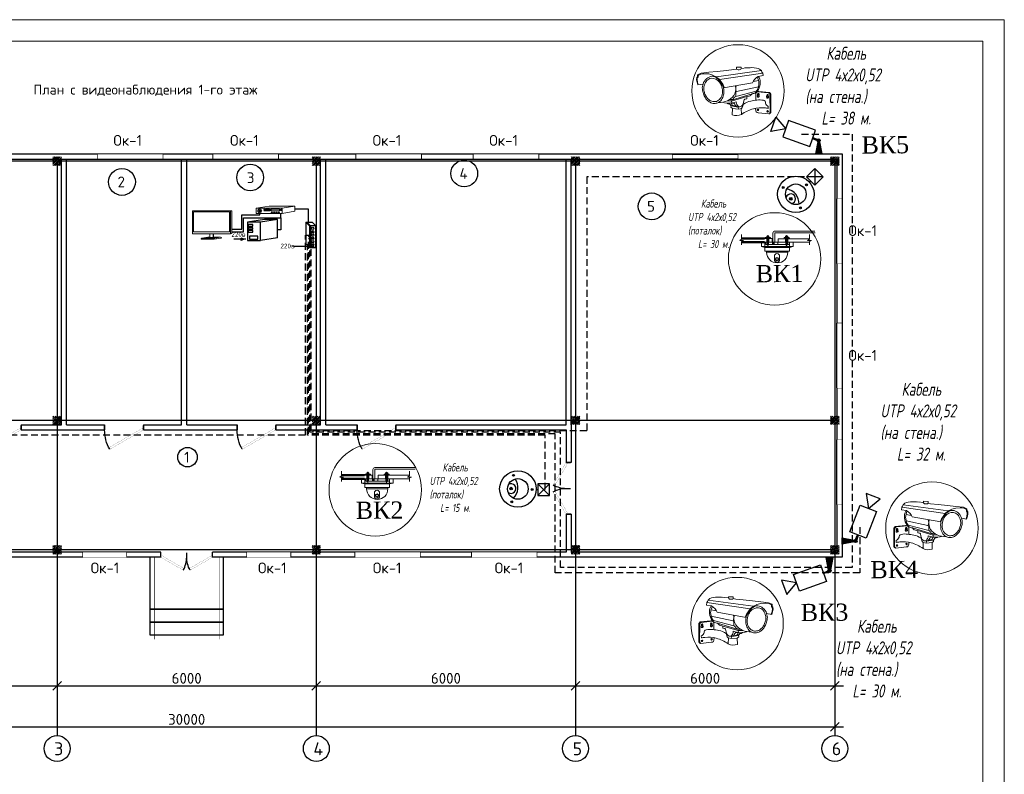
# Model space of a CAD drawing. Header units: millimetres. Extents: x -228268 to 1513407, y -439898 to -137408.
# Tile 118 of 125: x 341016 to 363805, y -293522 to -276048. Entities that reach past the tile are written whole.
import ezdxf
from ezdxf.enums import TextEntityAlignment as Align

# ---------------------------------------------------------------- set-up
doc = ezdxf.new("R2010")
doc.units = ezdxf.units.MM
doc.set_wipeout_variables(frame=1)
for name, pattern in [('ACAD_ISO10W100', [18, 12, -3, 0, -3]), ('DASHDOT2', [12.7, 6.35, -3.175, 0, -3.175]), ('HIDDEN2', [4.7625, 3.175, -1.5875])]:
    doc.linetypes.add(name, pattern=pattern)
for name, color, linetype, lineweight in [('.', 7, 'Continuous', 15), ('_ESchemePE', 3, 'DASHDOT2', 15), ('structure', 250, 'Continuous', 9), ('w-line', 7, 'Continuous', 0), ('видио камера', 7, 'Continuous', 25), ('ВН', 250, 'Continuous', 50), ('ПС', 1, 'ACAD_ISO10W100', 30), ('Стены', 7, 'Continuous', 30), ('ТХ', 1, 'Continuous', 30), ('Эле-во', 1, 'Continuous', 30)]:
    doc.layers.add(name, color=color, linetype=linetype, lineweight=lineweight)
for name, color, linetype in [('005', 7, 'Continuous'), ('окно и двер', 5, 'Continuous'), ('Размер  АР', 64, 'Continuous'), ('Ук', 10, 'Continuous'), ('Электрика', 7, 'Continuous')]:
    doc.layers.add(name, color=color, linetype=linetype)
doc.styles.add('3077', font='times.ttf')
doc.styles.add('GOST', font='isocpeur.ttf')
doc.styles.add('RUSS', font='russ.shx', dxfattribs={"width": 0.72})
doc.styles.add('SPDS', font='isocpeur.ttf')
doc.styles.add('ViTEXT', font='isocpeur.ttf')
doc.dimstyles.new('1-100', dxfattribs={"dimtxt": 250, "dimasz": 200, "dimexe": 200, "dimexo": 500, "dimgap": 50, "dimtad": 1, "dimdec": 0, "dimdsep": 46, "dimtxsty": 'ViTEXT', "dimblk": 'OBLIQUE', "dimcen": 250, "dimdle": 200, "dimclrd": 256, "dimclre": 256, "dimclrt": 256, "dimadec": 0, "dimazin": 0, "dimtfac": 1, "dimtdec": 0, "dimtmove": 1, "dimatfit": 3, "dimldrblk": 'OBLIQUE', "dimfxl": 200, "dimfxlon": 1, "dimtolj": 1, "dimlwd": -1, "dimlwe": -1, "dimarcsym": 0})

# ---------------------------------------------------------------- blocks, each defined once
blk = doc.blocks.new('_Oblique')
at = {"color": 0, "linetype": 'ByBlock', "lineweight": -2}
blk.add_line((-0.5, -0.5), (0.5, 0.5), dxfattribs=at)
blk = doc.blocks.new('*D391')
at = {"transparency": 16777216}
for p, q in [((335681, -291473), (342081, -291473)), ((335881, -291273), (335881, -291673)), ((341881, -291273), (341881, -291673))]:
    blk.add_line(p, q, dxfattribs=at)
at = {"layer": 'Defpoints', "color": 0, "transparency": 16777216}
for p in [(335881, -288525), (341881, -288525), (341881, -291473)]:
    blk.add_point(p, dxfattribs=at)
at = {"transparency": 16777216, "xscale": 200, "yscale": 200, "zscale": 200, "rotation": 180}
blk.add_blockref('_Oblique', (335881, -291473), dxfattribs=at)
at = {"transparency": 16777216, "xscale": 200, "yscale": 200, "zscale": 200}
blk.add_blockref('_Oblique', (341881, -291473), dxfattribs=at)
at = {"transparency": 16777216, "insert": (338881, -291298), "char_height": 250, "attachment_point": 5, "style": 'ViTEXT'}
blk.add_mtext('\\A1;6000', dxfattribs=at)
blk = doc.blocks.new('*D392')
at = {"transparency": 16777216}
for p, q in [((341681, -291473), (348081, -291473)), ((341881, -291273), (341881, -291673)), ((347881, -291273), (347881, -291673))]:
    blk.add_line(p, q, dxfattribs=at)
at = {"layer": 'Defpoints', "color": 0, "transparency": 16777216}
for p in [(341881, -288525), (347881, -288525), (347881, -291473)]:
    blk.add_point(p, dxfattribs=at)
at = {"transparency": 16777216, "xscale": 200, "yscale": 200, "zscale": 200, "rotation": 180}
blk.add_blockref('_Oblique', (341881, -291473), dxfattribs=at)
at = {"transparency": 16777216, "xscale": 200, "yscale": 200, "zscale": 200}
blk.add_blockref('_Oblique', (347881, -291473), dxfattribs=at)
at = {"transparency": 16777216, "insert": (344881, -291298), "char_height": 250, "attachment_point": 5, "style": 'ViTEXT'}
blk.add_mtext('\\A1;6000', dxfattribs=at)
blk = doc.blocks.new('*D393')
at = {"transparency": 16777216}
for p, q in [((347681, -291473), (354081, -291473)), ((347881, -291273), (347881, -291673)), ((353881, -291273), (353881, -291673))]:
    blk.add_line(p, q, dxfattribs=at)
at = {"layer": 'Defpoints', "color": 0, "transparency": 16777216}
for p in [(347881, -288525), (353881, -288525), (353881, -291473)]:
    blk.add_point(p, dxfattribs=at)
at = {"transparency": 16777216, "xscale": 200, "yscale": 200, "zscale": 200, "rotation": 180}
blk.add_blockref('_Oblique', (347881, -291473), dxfattribs=at)
at = {"transparency": 16777216, "xscale": 200, "yscale": 200, "zscale": 200}
blk.add_blockref('_Oblique', (353881, -291473), dxfattribs=at)
at = {"transparency": 16777216, "insert": (350881, -291298), "char_height": 250, "attachment_point": 5, "style": 'ViTEXT'}
blk.add_mtext('\\A1;6000', dxfattribs=at)
blk = doc.blocks.new('*D394')
at = {"transparency": 16777216}
for p, q in [((329881, -292225), (329881, -292625)), ((359881, -292225), (359881, -292625)), ((329681, -292425), (360081, -292425))]:
    blk.add_line(p, q, dxfattribs=at)
at = {"layer": 'Defpoints', "color": 0, "transparency": 16777216}
for p in [(329881, -288525), (359881, -288525), (359881, -292425)]:
    blk.add_point(p, dxfattribs=at)
at = {"transparency": 16777216, "xscale": 200, "yscale": 200, "zscale": 200, "rotation": 180}
blk.add_blockref('_Oblique', (329881, -292425), dxfattribs=at)
at = {"transparency": 16777216, "xscale": 200, "yscale": 200, "zscale": 200}
blk.add_blockref('_Oblique', (359881, -292425), dxfattribs=at)
at = {"transparency": 16777216, "insert": (344881, -292250), "char_height": 250, "attachment_point": 5, "style": 'ViTEXT'}
blk.add_mtext('\\A1;30000', dxfattribs=at)
blk = doc.blocks.new('*D395')
at = {"transparency": 16777216}
for p, q in [((353681, -291473), (360081, -291473)), ((353881, -291273), (353881, -291673)), ((359881, -291273), (359881, -291673))]:
    blk.add_line(p, q, dxfattribs=at)
at = {"layer": 'Defpoints', "color": 0, "transparency": 16777216}
for p in [(353881, -288526), (359881, -288525), (359881, -291473)]:
    blk.add_point(p, dxfattribs=at)
at = {"transparency": 16777216, "xscale": 200, "yscale": 200, "zscale": 200, "rotation": 180}
blk.add_blockref('_Oblique', (353881, -291473), dxfattribs=at)
at = {"transparency": 16777216, "xscale": 200, "yscale": 200, "zscale": 200}
blk.add_blockref('_Oblique', (359881, -291473), dxfattribs=at)
at = {"transparency": 16777216, "insert": (356881, -291298), "char_height": 250, "attachment_point": 5, "style": 'ViTEXT'}
blk.add_mtext('\\A1;6000', dxfattribs=at)
blk = doc.blocks.new('*U176')
at = {"layer": 'окно и двер'}
blk.add_lwpolyline([(0, 0), (1500, 0), (1500, 120), (0, 120)], close=True, dxfattribs=at)
blk.add_wipeout([(0, 120), (1500, 120), (1500, 0), (0, 0)])
at = {"layer": 'окно и двер', "const_width": 5}
for points in [[(0, 100), (1500, 100)], [(0, 20), (1500, 20)]]:
    blk.add_lwpolyline(points, dxfattribs=at)
blk = doc.blocks.new('ваппвап')
at = {"layer": '.'}
h = blk.add_hatch(dxfattribs=at)
h.set_pattern_fill('JIS_LC_20', color=256, scale=1.5)
h.set_pattern_definition([(45, (-2878419.315, -2938762.286), (-21.21320344, 21.21320344), []), (45, (-2878418.715, -2938762.286), (-21.21320344, 21.21320344), [])])
h.paths.add_polyline_path([(1480802, 617821), (1481002, 617821), (1481002, 618021), (1480802, 618021)])
at = {"color": 1, "const_width": 5}
blk.add_lwpolyline([(1480802, 618021), (1481002, 618021), (1481002, 617821), (1480802, 617821)], close=True, dxfattribs=at)
blk = doc.blocks.new('*U282')
at = {"layer": 'окно и двер'}
blk.add_lwpolyline([(0, 0), (1000, 0), (1000, 120), (0, 120)], close=True, dxfattribs=at)
blk.add_wipeout([(0, 120), (1000, 120), (1000, 0), (0, 0)])
at = {"layer": 'окно и двер', "const_width": 5}
for points in [[(0, 100), (1000, 100)], [(0, 20), (1000, 20)]]:
    blk.add_lwpolyline(points, dxfattribs=at)
blk = doc.blocks.new('*U128')
at = {"linetype": 'ByBlock'}
for p, q in [((-900, 0), (-900, -100)), ((0, 0), (0, -100))]:
    blk.add_line(p, q, dxfattribs=at)
at = {"color": 34, "linetype": 'ByBlock', "const_width": 3}
blk.add_lwpolyline([(0, 0), (-779, 450), (-801, 412), (-22, -38)], close=True, dxfattribs=at)
at = {"linetype": 'ByBlock'}
blk.add_arc((0, 0), 900, 150, 180, dxfattribs=at)
blk = doc.blocks.new('*U157')
at = {"linetype": 'ByBlock'}
for p, q in [((-600, 0), (-600, -100)), ((0, 0), (0, -100))]:
    blk.add_line(p, q, dxfattribs=at)
at = {"color": 34, "linetype": 'ByBlock', "const_width": 3}
blk.add_lwpolyline([(0, 0), (-520, 300), (-541, 262), (-22, -38)], close=True, dxfattribs=at)
at = {"linetype": 'ByBlock'}
blk.add_arc((0, 0), 600, 150, 180, dxfattribs=at)
blk = doc.blocks.new('A$C0A155C8C')
at = {"color": 5}
for p, q in [((3170, 3078), (221, 3078)), ((3170, 2633), (238, 2633))]:
    blk.add_line(p, q, dxfattribs=at)
at = {"color": 5, "lineweight": 0}
for p, q in [((2760, 2078), (2760, 2633)), ((3441, 3078), (3170, 3078)), ((3310, 2632), (3170, 2633)), ((3245, 3078), (3245, 3227)), ((3245, 3227), (3441, 3227)), ((3310, 2632), (3479, 2632)), ((3507, 3411), (3573, 3477)), ((5879, 2633), (3666, 2632)), ((3900, 3227), (3704, 3227)), ((3704, 3078), (3900, 3078)), ((3900, 3078), (3900, 3227)), ((3900, 3078), (4120, 3078)), ((4120, 3078), (4120, 2632)), ((4184, 2632), (4184, 2333)), ((4216, 3009), (4216, 2632)), ((4257, 2492), (4257, 2633)), ((4372, 2492), (4372, 2633)), ((4455, 3009), (4455, 2632)), ((4867, 2632), (4867, 2333)), ((4908, 3076), (4908, 2633)), ((5645, 3078), (5645, 3227)), ((5645, 3227), (5841, 3227)), ((5907, 3411), (5973, 3477)), ((6375, 2633), (6066, 2633)), ((6300, 3227), (6104, 3227)), ((6104, 3078), (6375, 3078)), ((6300, 3078), (6300, 3227)), ((6785, 2078), (6785, 2633)), ((3198, 1968), (2760, 2078)), ((2760, 2078), (6785, 2078)), ((3198, 1968), (6348, 1968)), ((3423, 1350), (3423, 1507)), ((3423, 1350), (6123, 1350)), ((4257, 2492), (4257, 2333)), ((4372, 2492), (4372, 2330)), ((6123, 1350), (6123, 1507)), ((6348, 1968), (6785, 2078)), ((4410, 834), (4410, 416)), ((5079, 834), (5079, 416))]:
    blk.add_line(p, q, dxfattribs=at)
at = {"color": 5, "lineweight": 0, "ltscale": 0.5}
for p, q in [((3573, 3477), (3573, 1953)), ((5973, 3477), (5973, 1971))]:
    blk.add_line(p, q, dxfattribs=at)
at = {"color": 5, "lineweight": 5}
for p, q in [((8880, 2633), (3815, 2632)), ((4908, 3076), (8863, 3076))]:
    blk.add_line(p, q, dxfattribs=at)
at = {"color": 5, "lineweight": 0, "ltscale": 10}
for points in [[(221, 3609), (221, 2997), (0, 2826), (493, 2826), (238, 2735), (238, 2285)], [(8863, 3607), (8863, 2995), (8642, 2824), (9135, 2824), (8880, 2733), (8880, 2283)]]:
    blk.add_lwpolyline(points, dxfattribs=at)
at = {"color": 5, "lineweight": 0}
for points in [[(3198, 2078), (3198, 2632), (6348, 2632), (6348, 2078)], [(6348, 1968), (6348, 1507), (3198, 1507), (3198, 1968)]]:
    blk.add_lwpolyline(points, dxfattribs=at)
for radius in [215, 156]:
    blk.add_circle((4745, 483), radius, dxfattribs=at)
for centre, radius, start, end in [((4773, 1350), 1350, 180, 0), ((4745, 834), 335, 0, 180), ((4745, 416), 335, 180, 0)]:
    blk.add_arc(centre, radius, start, end, dxfattribs=at)
for centre in [(3573, 2333), (5973, 2333)]:
    blk.add_ellipse(centre, major_axis=(-137, 0), ratio=0.361699, start_param=0, end_param=3.1415927, dxfattribs=at)
at = {"layer": 'Стены', "color": 5, "lineweight": 0}
for p, q in [((4216, 3797), (4216, 3009)), ((4455, 3760), (4455, 3009)), ((3310, 2333), (3310, 2632)), ((3573, 3477), (3441, 3346)), ((3704, 3346), (3441, 3346)), ((3441, 3346), (3441, 2633)), ((3498, 3327), (3479, 3308)), ((3666, 3308), (3479, 3308)), ((3479, 3308), (3479, 2333)), ((3648, 3327), (3498, 3327)), ((3498, 3327), (3498, 2333)), ((3704, 3346), (3573, 3477)), ((3648, 3327), (3666, 3308)), ((3648, 3327), (3648, 2333)), ((3666, 3308), (3666, 2333)), ((3704, 2633), (3704, 3346)), ((4833, 2634), (4833, 2633)), ((5973, 3477), (5841, 3346)), ((5841, 3346), (5841, 2633)), ((6104, 3346), (5841, 3346)), ((5898, 3327), (5879, 3308)), ((5879, 3308), (5879, 2333)), ((6066, 3308), (5879, 3308)), ((5898, 3327), (5898, 2333)), ((6048, 3327), (5898, 3327)), ((6104, 3346), (5973, 3477)), ((6048, 3327), (6048, 2333)), ((6048, 3327), (6066, 3308)), ((6066, 3308), (6066, 2333)), ((6104, 2633), (6104, 3346)), ((6310, 2633), (6310, 2333)), ((6310, 2333), (3310, 2333))]:
    blk.add_line(p, q, dxfattribs=at)
at = {"layer": 'Стены', "color": 5, "lineweight": 5}
for p, q in [((9561, 4052), (4488, 4052)), ((4551, 3836), (9601, 3836))]:
    blk.add_line(p, q, dxfattribs=at)
blk.add_arc((4484, 3784), 268, 89.16863, 177.06814, dxfattribs=at)
at = {"layer": 'Стены', "color": 5, "lineweight": 0}
blk.add_arc((4541, 3751), 86.4, 83.04955, 174.10794, dxfattribs=at)
blk = doc.blocks.new('A$C01454978')
for p, q in [((-125, 125), (125, 125)), ((-125, -125), (-125, 125)), ((-125, 125), (125, -125)), ((125, 125), (-125, -125)), ((125, 125), (125, -125)), ((125, -125), (-125, -125))]:
    blk.add_line(p, q)
blk = doc.blocks.new('фцвыв')
at = {"ltscale": 10000}
h = blk.add_hatch(color=1, dxfattribs=at)
h.dxf.hatch_style = 1
h.paths.add_polyline_path([(568573, 76704, -1), (568599, 76758, -1)])
at = {"color": 5, "ltscale": 10000}
for p, q in [((568600, 77222), (568606, 77228)), ((568600, 77214), (568600, 77222)), ((568605, 77208), (568600, 77214)), ((568613, 77208), (568605, 77208)), ((568606, 77228), (568614, 77227)), ((568619, 77213), (568613, 77208)), ((568614, 77227), (568620, 77221)), ((568620, 77221), (568619, 77213)), ((568270, 76794), (568276, 76800)), ((568276, 76800), (568284, 76799)), ((568269, 76786), (568270, 76794)), ((568275, 76780), (568269, 76786)), ((568283, 76780), (568275, 76780)), ((568289, 76785), (568283, 76780)), ((568284, 76799), (568289, 76793)), ((568289, 76793), (568289, 76785)), ((568882, 76748), (568888, 76753)), ((568882, 76740), (568882, 76748)), ((568887, 76734), (568882, 76740)), ((568895, 76733), (568887, 76734)), ((568888, 76753), (568896, 76753)), ((568901, 76738), (568895, 76733)), ((568896, 76753), (568902, 76747)), ((568902, 76747), (568901, 76738))]:
    blk.add_line(p, q, dxfattribs=at)
for centre, radius in [((568595, 76888), 239), ((568610, 77218), 21.1), ((568279, 76790), 21.1), ((568892, 76743), 21.1)]:
    blk.add_circle(centre, radius, dxfattribs=at)
at = {"color": 1, "ltscale": 10000}
blk.add_circle((568586, 76731), 29.6, dxfattribs=at)
at = {"color": 5, "ltscale": 10000}
blk.add_arc((568560, 76542), 347, 43.9295, 124.4282, dxfattribs=at)
at = {"color": 1, "ltscale": 10000}
blk.add_arc((568586, 76731), 112, 322.4213, 211.2629, dxfattribs=at)
at = {"layer": 'ТХ', "color": 5, "ltscale": 10000}
blk.add_circle((568595, 76888), 422, dxfattribs=at)
at = {"layer": 'Эле-во', "color": 5, "ltscale": 10000}
blk.add_lwpolyline([(568616, 77351), (568616, 77309)], dxfattribs=at)
at = {"color": 5, "xscale": -1.081344, "yscale": 1.081344, "zscale": 1.081344}
blk.add_blockref('A$C01454978', (568616, 77486), dxfattribs=at)
blk = doc.blocks.new('*U411')
at = {"lineweight": 30, "ltscale": 10}
h = blk.add_hatch(color=5, dxfattribs=at)
h.dxf.hatch_style = 1
h.paths.add_polyline_path([(-369, 136), (-337, 26, -0.105584), (-324, 34, -0.105584), (-309, 36), (-354, 142)])
h = blk.add_hatch(color=5, dxfattribs=at)
h.dxf.hatch_style = 1
h.paths.add_polyline_path([(-275, 0, 1), (-348, 0, 1)])
h = blk.add_hatch(color=5, dxfattribs=at)
h.dxf.hatch_style = 1
edge = h.paths.add_edge_path()
edge.add_line((0, 76), (-282, 22))
edge.add_arc((-311, 0), 36.4, 360, 397.6444, ccw=False)
edge.add_arc((-311, 0), 36.4, 322.3556, 360, ccw=False)
edge.add_line((-282, -22), (0, -76))
edge.add_line((0, -76), (0, 76))
at = {"color": 5, "lineweight": 30, "ltscale": 10}
for points in [[(-337, 26), (-369, 136), (-354, 142), (-309, 36)], [(-311, -17), (-311, 17)], [(-282, 22), (0, 76), (0, -76), (-282, -22)]]:
    blk.add_lwpolyline(points, dxfattribs=at)
blk.add_circle((-311, 0), 36.4, dxfattribs=at)
at = {"layer": 'видио камера', "color": 5, "lineweight": 30}
for points in [[(-586, 764), (-524, 1108), (-854, 989)], [(-552, 71), (-776, 695), (-396, 832), (-171, 208)]]:
    blk.add_lwpolyline(points, close=True, dxfattribs=at)
blk = doc.blocks.new('A$C36422FB8')
at = {"layer": '005', "color": 5, "lineweight": 0, "ltscale": 5}
for points in [[(35022, 33000), (31059, 32706), (31059, 33535), (27788, 33535), (27788, 32249), (26061, 32012), (20803, 31571), (14385, 31023), (8548, 30525), (3268, 30029), (785, 28942), (598, 27515), (88, 27022), (0, 25570), (273, 23939), (817, 21951), (4447, 22394)], [(1095, 21985), (663, 23981), (436, 25633), (505, 26829), (1002, 27372), (1168, 28565), (2984, 29483), (4156, 29660), (5384, 29616), (8476, 29406), (11318, 28572), (13016, 27541), (14096, 26885), (15608, 25671), (16719, 24061), (17625, 22664), (18297, 21628), (18671, 20653), (18961, 19521)], [(13863, 27368), (45176, 30849)], [(15793, 25403), (46004, 29097)], [(42720, 26879), (46224, 27310), (46004, 29097), (45492, 29821), (45176, 30849), (43929, 31865), (42816, 32396), (41654, 32711), (40076, 32894), (38624, 33062), (37452, 32981), (35853, 33014), (33636, 32977)], [(18572, 19460), (38715, 22589)], [(39466, 23518), (42941, 24065)], [(22305, 11100), (23837, 10818), (38229, 14848)], [(26949, 13369), (41230, 16757)], [(26951, 16474), (26949, 13369)], [(27565, 16779), (26951, 16474)], [(27565, 16779), (42748, 19646)], [(40748, 14599), (40686, 10651)], [(49420, 15263), (42082, 16219)], [(50357, 15479), (43081, 16368)], [(50617, 13752), (50435, 2400)], [(17964, 9507), (18916, 9187), (23617, 8702), (23806, 10112)], [(20618, 9011), (20733, 8622), (21198, 8589), (21525, 8280), (22087, 8256)], [(20941, 10381), (23806, 10112), (34591, 13052)], [(22568, 8084), (23524, 6828), (28215, 5828)], [(22898, 10991), (25322, 11755)], [(23524, 6828), (23358, 5858), (24409, 4976), (28569, 4472), (30693, 4913), (31260, 5543), (32142, 7936)], [(23600, 8576), (27185, 9635)], [(24721, 7049), (27492, 6273)], [(36910, 13578), (34586, 12955), (34507, 11554), (33105, 11263), (32657, 10932), (31974, 8247)], [(50996, 2399), (51270, 13354)], [(24409, 4976), (24184, 549)], [(28267, 5817), (29497, 6088)], [(28374, 5841), (28539, 4466)], [(30484, 4870), (30574, 721)], [(42089, 1556), (49572, 647)], [(49244, 4526), (49331, 5820)]]:
    blk.add_lwpolyline(points, dxfattribs=at)
for centre in [(42103, 3649), (48754, 2407)]:
    blk.add_circle(centre, 515, dxfattribs=at)
for centre, radius, start, end in [((11274, 21102), 6657, 95.359635, 129.641842), ((10813, 23516), 4217, 60.212464, 92.18502), ((29369, 34836), 3111, 236.793205, 287.531464), ((29302, 33701), 2089, 298.723041, 331.758761), ((9742, 19706), 5938, 153.086778, 186.714093), ((10605, 21036), 6306, 124.568952, 167.56241), ((13586, 18704), 8783, 159.595365, 177.7142), ((14605, 18750), 9729, 150.386269, 161.940321), ((11819, 20219), 6582, 134.966861, 149.523412), ((12368, 18770), 8020, 118.705515, 130.420192), ((10276, 23020), 3295, 93.326047, 122.300587), ((10252, 19298), 7013, 36.980519, 91.360716), ((8365, 18850), 9485, 40.305015, 61.3842), ((-4061, 10071), 24677, 29.075947, 37.185402), ((6745, 17337), 11007, 15.25704, 34.151483), ((12866, 18643), 5764, 8.152553, 36.389682), ((30993, 18805), 3982, 148.938169, 210.596193), ((47763, 18157), 10076, 120.035856, 153.901734), ((28510, 21052), 14743, 3.649011, 21.89699), ((34755, 22644), 9306, 328.953151, 1.356456), ((-17502, 33053), 61724, 347.454734, 349.67472), ((37806, 23233), 6263, 356.626748, 35.831004), ((11442, 18880), 7599, 179.005949, 204.385574), ((13266, 17812), 8986, 193.313402, 213.233475), ((12263, 18988), 7453, 179.87792, 197.279605), ((20197, 20911), 15609, 195.369522, 205.4955), ((13805, 18079), 8622, 206.787774, 225.912947), ((11827, 16110), 5835, 316.081353, 357.223057), ((6569, 17309), 11184, 352.382978, 15.157661), ((10872, 16096), 7730, 329.025581, 354.964401), ((7156, 17439), 11594, 349.958052, 10.041948), ((15666, 21885), 12665, 295.086072, 321.900209), ((15205, 19781), 11889, 331.290623, 350.933107), ((20377, 18840), 6634, 351.924579, 14.277822), ((34886, 16998), 3974, 302.055644, 327.254174), ((37001, 22556), 7805, 279.046888, 298.021251), ((38015, 20238), 5285, 300.12609, 333.080959), ((40668, 15666), 5.820766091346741e-11, 150.252181, 270), ((43651, 14124), 2942, 150.064937, 170.71348), ((42285, 14822), 1412, 98.268894, 146.950569), ((36881, 20886), 5997, 316.487816, 348.068015), ((42622, 13235), 878, 133.244497, 248.110012), ((42870, 14187), 905, 122.098848, 200.151965), ((42856, 14446), 1935, 83.343393, 113.595379), ((44542, 12408), 2565, 143.002734, 155.548546), ((42573, 14493), 496, 348.695464, 111.757589), ((43327, 14301), 904, 155.169876, 202.706969), ((42764, 14516), 306, 355.969009, 147.456935), ((41946, 14315), 1137, 332.791021, 9.11574), ((41627, 12981), 1560, 4.462896, 31.43434), ((49267, 13365), 905, 122.098848, 200.151965), ((48970, 13671), 496, 348.695464, 111.757589), ((49725, 13479), 904, 155.169876, 202.706969), ((49162, 13695), 306, 355.969009, 147.456935), ((49181, 13845), 1438, 356.296703, 80.45562), ((48681, 13446), 2635, 19.551114, 50.483884), ((48835, 13580), 2446, 354.692383, 17.808316), ((13922, 17847), 9560, 211.849709, 227.62777), ((13863, 17682), 9399, 227.218939, 241.906455), ((11823, 15644), 5500, 223.093603, 253.132246), ((12010, 14615), 5824, 244.763972, 274.962008), ((12057, 15590), 5523, 250.642965, 283.664682), ((12035, 15349), 6553, 274.191526, 295.95826), ((10800, 16797), 7055, 291.296257, 317.846244), ((14971, 27099), 17752, 269.029581, 289.978008), ((11899, 14986), 6292, 298.51896, 332.880961), ((22286, 8219), 301, 61.816814, 172.108251), ((22424, 8258), 226, 309.603035, 88.804059), ((25142, 8109), 1141, 161.152947, 248.305833), ((24807, 8036), 866, 58.397385, 149.332656), ((24864, 7596), 1243, 19.663459, 71.343214), ((27798, 10886), 2624, 109.956705, 160.669953), ((8733, -3717), 20903, 30.01932, 34.140367), ((32668, 9866), 5488, 182.405012, 221.512847), ((29386, 8559), 2473, 250.444839, 319.207271), ((21298, 12661), 11485, 330.141866, 340.367329), ((40478, -5992), 16231, 101.569767, 120.90111), ((45477, -40614), 51193, 94.449015, 99.278978), ((43168, -2159), 12693, 77.004786, 97.526642), ((43301, 13274), 1105, 168.53346, 208.925022), ((42470, 13111), 712, 255.74746, 359.347567), ((42659, 13189), 554, 234.119684, 336.780679), ((45609, 8423), 1834, 352.406799, 76.981578), ((50858, 8999), 3527, 193.427121, 244.343853), ((49019, 12414), 878, 133.244497, 248.110012), ((49698, 12453), 1105, 168.53346, 208.925022), ((50939, 11587), 2565, 143.002734, 155.548546), ((48867, 12289), 712, 255.74746, 359.347567), ((49056, 12367), 554, 234.119684, 336.780679), ((48344, 13493), 1137, 332.791021, 9.11574), ((48024, 12160), 1560, 4.462896, 31.43434), ((27171, 8382), 8383, 249.126852, 293.944301), ((27492, 6973), 700, 199.386845, 286.868293), ((45178, -20588), 25833, 104.006244, 124.425211), ((43954, -16047), 21130, 82.231587, 103.766529), ((44862, 4043), 4388, 169.983773, 203.341371), ((42212, 3209), 1658, 214.965786, 273.189565), ((42365, 3831), 548, 147.747889, 281.572781), ((34064, -88542), 94298, 80.736077, 82.231587), ((49016, 2588), 548, 147.747889, 281.572781), ((48149, 2437), 2287, 308.501601, 359.602669), ((49818, 1502), 890, 254.00915, 329.004753), ((49032, 2261), 1970, 321.841351, 4.016788)]:
    blk.add_arc(centre, radius, start, end, dxfattribs=at)
blk = doc.blocks.new('*U414')
at = {"lineweight": 30, "ltscale": 10}
h = blk.add_hatch(color=5, dxfattribs=at)
h.dxf.hatch_style = 1
edge = h.paths.add_edge_path()
edge.add_line((-76, 0), (-22, -282))
edge.add_arc((0, -311), 36.4, 450, 487.6444, ccw=False)
edge.add_arc((0, -311), 36.4, 412.3556, 450, ccw=False)
edge.add_line((22, -282), (76, 0))
edge.add_line((76, 0), (-76, 0))
h = blk.add_hatch(color=5, dxfattribs=at)
h.dxf.hatch_style = 1
h.paths.add_polyline_path([(36, -311, 1), (-36, -311, 1)])
h = blk.add_hatch(color=5, dxfattribs=at)
h.dxf.hatch_style = 1
h.paths.add_polyline_path([(141, -357), (36, -310, -0.105584), (34, -325, -0.105584), (26, -337), (135, -373)])
at = {"color": 5, "lineweight": 30, "ltscale": 10}
for points in [[(-22, -282), (-76, 0), (76, 0), (22, -282)], [(17, -311), (-17, -311)], [(36, -310), (141, -357), (135, -373), (26, -337)]]:
    blk.add_lwpolyline(points, dxfattribs=at)
blk.add_circle((0, -311), 36.4, dxfattribs=at)
at = {"layer": 'видио камера', "color": 5, "lineweight": 30}
for points in [[(212, -177), (829, -419), (682, -795), (64, -553)], [(756, -607), (974, -880), (1102, -555)]]:
    blk.add_lwpolyline(points, close=True, dxfattribs=at)
blk = doc.blocks.new('*U415')
at = {"lineweight": 30, "ltscale": 10}
h = blk.add_hatch(color=5, dxfattribs=at)
h.dxf.hatch_style = 1
edge = h.paths.add_edge_path()
edge.add_line((0, 76), (282, 22))
edge.add_arc((311, 0), 36.4, 142.3556, 180)
edge.add_arc((311, 0), 36.4, 180, 217.6444)
edge.add_line((282, -22), (0, -76))
edge.add_line((0, -76), (0, 76))
h = blk.add_hatch(color=5, dxfattribs=at)
h.dxf.hatch_style = 1
h.paths.add_polyline_path([(348, 0, 1), (275, 0, 1)])
h = blk.add_hatch(color=5, dxfattribs=at)
h.dxf.hatch_style = 1
h.paths.add_polyline_path([(369, 137), (336, 26, 0.105584), (324, 34, 0.105584), (308, 36), (353, 142)])
at = {"color": 5, "lineweight": 30, "ltscale": 10}
for points in [[(282, 22), (0, 76), (0, -76), (282, -22)], [(336, 26), (369, 137), (353, 142), (308, 36)], [(311, -17), (311, 17)]]:
    blk.add_lwpolyline(points, dxfattribs=at)
blk.add_circle((311, 0), 36.4, dxfattribs=at)
at = {"layer": 'видио камера', "color": 5, "lineweight": 30}
for points in [[(584, 764), (521, 1109), (850, 991)], [(551, 72), (774, 697), (393, 832), (171, 207)]]:
    blk.add_lwpolyline(points, close=True, dxfattribs=at)
blk = doc.blocks.new('A$C5C673CD6')
at = {"layer": 'Электрика', "lineweight": 9}
for points in [[(336, 627), (-539, 627), (-539, 97), (336, 97)], [(317, 607), (-519, 607), (-519, 146), (317, 146)], [(-65, 97), (-137, 97), (-137, 12), (-65, 12)]]:
    blk.add_lwpolyline(points, close=True, dxfattribs=at)
for points in [[(369, 632), (-506, 632)], [(369, 632), (336, 627)], [(369, 632), (369, 103)], [(-187, 23), (-327, 0)], [(-180, 24), (-187, 23)], [(-137, 24), (-180, 24)], [(-59, 13), (-65, 12)], [(-59, 13), (-59, 97)], [(108, 24), (-59, 24)], [(-28, -1), (-37, 0), (-46, -2)], [(110, 22), (-28, -1)], [(119, 16), (108, 24)], [(369, 103), (336, 97)], [(-327, 0), (-340, -12)], [(-340, -12), (-340, -29), (-37, -29), (-37, -11)], [(-46, -2), (-330, -2)], [(-46, -2), (-37, -11), (-28, -1)], [(119, -3), (-37, -29)]]:
    blk.add_lwpolyline(points, dxfattribs=at)
at = {"layer": 'Электрика'}
blk.add_lwpolyline([(119, 16), (119, -3)], dxfattribs=at)
blk = doc.blocks.new('A$C422D54DC')
at = {"layer": 'Электрика', "lineweight": 9}
for points in [[(2, 133), (-594, 133), (-296, 182), (300, 182)], [(2, 133), (-594, 133), (-594, 13), (2, 13)], [(-54, 110), (-252, 110), (-252, 72), (-54, 72)], [(-220, 46), (-250, 46), (-250, 36), (-220, 36)], [(-162, 46), (-192, 46), (-192, 36), (-162, 36)], [(-107, 46), (-137, 46), (-137, 36), (-107, 36)], [(-54, 46), (-85, 46), (-85, 36), (-54, 36)], [(-20, 106), (-23, 106), (-23, 95), (-20, 95)]]:
    blk.add_lwpolyline(points, close=True, dxfattribs=at)
for points in [[(-545, 41), (-529, 57)], [(-544, 105), (-529, 89)], [(-497, 57), (-481, 41)], [(-496, 89), (-481, 105)], [(300, 63), (2, 13)], [(300, 63), (300, 182)]]:
    blk.add_lwpolyline(points, dxfattribs=at)
for centre, radius in [((-513, 73), 45.1), ((-513, 73), 22.9), ((-513, 73), 6.53), ((-411, 107), 4.93), ((-411, 92), 4.93), ((-411, 76), 4.93), ((-392, 107), 4.93), ((-392, 92), 4.93), ((-392, 76), 4.93), ((-372, 107), 4.93), ((-372, 92), 4.93), ((-372, 76), 4.93), ((-353, 107), 4.93), ((-353, 92), 4.93), ((-353, 76), 4.93), ((-333, 107), 4.93), ((-333, 92), 4.93), ((-333, 76), 4.93), ((-314, 107), 4.93), ((-314, 92), 4.93), ((-314, 76), 4.93), ((-295, 107), 4.93), ((-295, 92), 4.93), ((-295, 76), 4.93), ((-275, 107), 4.93), ((-275, 92), 4.93), ((-275, 76), 4.93), ((-21, 95), 17.6), ((-21, 95), 15.6)]:
    blk.add_circle(centre, radius, dxfattribs=at)
blk.add_arc((-21, 95), 7.1, 101.5833, 78.4167, dxfattribs=at)

msp = doc.modelspace()

# ---------------------------------------------------------------- hatches: boundary and pattern name
at = {"layer": 'Электрика', "linetype": 'ByBlock', "lineweight": 25}
h = msp.add_hatch(color=7, dxfattribs=at)
h.dxf.hatch_style = 1
h.paths.add_polyline_path([(346144.2, -281103.8), (346209.6, -281130.9), (346144.2, -281130.9)])
h.paths.add_polyline_path([(346144.2, -281130.9), (346209.6, -281130.9), (346144.2, -281158)])
h = msp.add_hatch(color=7, dxfattribs=at)
h.dxf.hatch_style = 1
h.paths.add_polyline_path([(347691.2, -281330.6), (347756.7, -281303.5), (347691.2, -281303.5)])
h.paths.add_polyline_path([(347691.2, -281303.5), (347756.7, -281303.5), (347691.2, -281276.4)])

# ---------------------------------------------------------------- linework, layer by layer
at = {"linetype": 'Continuous', "lineweight": 15, "ltscale": 100}
msp.add_lwpolyline([(321805.2, -305747.5), (363805.2, -305747.5), (363805.2, -276047.5), (321805.2, -276047.5)], close=True, dxfattribs=at)
for points in [[(341981.3, -285425.5), (341981.3, -279275.5)], [(342101.3, -285425.5), (342101.3, -279275.5)], [(344761.3, -285425.5), (344761.3, -279275.5)], [(344881.3, -285425.5), (344881.3, -279275.5)], [(347981.3, -285425.5), (347981.3, -279275.5)], [(348101.3, -285425.5), (348101.3, -279275.5)], [(353661.3, -285425.5), (353661.3, -279275.5)], [(353781.3, -285425.5), (353781.3, -279275.5)], [(341046.9, -285425.5), (341981.3, -285425.5)], [(341046.9, -285425.5), (341046.9, -285545.5)], [(341046.9, -285545.5), (342981.3, -285545.5)], [(342101.3, -285425.5), (342981.3, -285425.5)], [(342981.3, -285425.5), (342981.3, -285545.5)], [(343881.3, -285425.5), (344761.3, -285425.5)], [(343881.3, -285425.5), (343881.3, -285545.5)], [(343881.3, -285545.5), (346046.5, -285545.5)], [(344881.3, -285425.5), (346046.5, -285425.5)], [(346046.5, -285425.5), (346046.5, -285545.5)], [(346946.5, -285425.5), (347981.3, -285425.5)], [(346946.5, -285425.5), (346946.5, -285545.5)], [(346946.5, -285545.5), (348823.9, -285545.5)], [(348101.3, -285425.5), (348823.9, -285425.5)], [(348823.9, -285425.5), (348823.9, -285545.5)], [(349723.9, -285425.5), (353661.3, -285425.5)], [(349723.9, -285425.5), (349723.9, -285545.5)], [(349723.9, -285545.5), (353661.3, -285545.5), (353661.3, -286300.5)], [(353781.3, -285425.5), (353781.3, -285425.5), (353781.3, -286300.5)], [(353781.3, -286300.5), (353661.3, -286300.5)], [(353781.3, -287500.5), (353661.3, -287500.5)], [(353661.3, -287500.5), (353781.3, -287500.5)], [(353661.3, -287500.5), (353661.3, -288375.5)], [(353781.3, -287500.5), (353781.3, -288375.5)], [(344281.3, -288375.5), (336101.3, -288375.5)], [(344231.3, -288495.5), (344031.3, -288495.5), (344031.3, -289695.5), (345731.3, -289695.5), (345731.3, -288495.5), (345531.3, -288495.5)], [(344281.3, -288495.5), (344281.3, -288375.5)], [(353661.3, -288375.5), (345481.3, -288375.5)], [(345481.3, -288495.5), (345481.3, -288375.5)]]:
    msp.add_lwpolyline(points)
at = {"lineweight": 25}
for points in [[(345926.5, -280895.8), (346155.4, -280895.8), (346155.4, -280568), (346577.5, -280567.5), (346577.5, -280533.8)], [(347057.5, -280637), (347057.5, -280533.8)], [(345926.5, -280956.2), (346197.7, -280956.2), (346197.7, -280637), (347057.5, -280637), (347057.5, -280911.3), (346986.7, -280911.3)]]:
    msp.add_lwpolyline(points, dxfattribs=at)
at = {"ltscale": 0.095}
msp.add_lwpolyline([(347385, -280424.7), (347693, -280424.7), (347693, -280733.6)], dxfattribs=at)
at = {"const_width": 10}
for points in [[(344131.3, -288495.5), (344131.3, -290395.5)], [(345631.3, -288495.5), (345631.3, -290395.5)]]:
    msp.add_lwpolyline(points, dxfattribs=at)
for points in [[(344031.3, -289695.5), (344031.3, -289995.5), (345731.3, -289995.5), (345731.3, -289695.5)], [(344031.3, -289995.5), (344031.3, -290295.5), (345731.3, -290295.5), (345731.3, -289995.5)]]:
    msp.add_lwpolyline(points, close=True)
at = {"color": 1, "lineweight": 30}
for centre, radius in [((346351.4, -279701.8), 310), ((343383.3, -279805.1), 310), ((355644.6, -280369.8), 310), ((344900.8, -286178.7), 225.7)]:
    msp.add_circle(centre, radius, dxfattribs=at)
at = {"lineweight": 25}
msp.add_circle((347798.9, -281255.4, 772.1), 28.3, dxfattribs=at)
for centre in [(341881.3, -292924.7), (347881.3, -292924.7), (353881.3, -292924.7), (359881.3, -292924.7)]:
    msp.add_circle(centre, 300)
at = {"layer": '_ESchemePE', "color": 5, "linetype": 'HIDDEN2', "lineweight": 25, "ltscale": 50}
for points in [[(359421.5, -279686.7), (354143.2, -279686.7), (354143.2, -285567), (347761, -285567), (347761, -280955), (347816, -280955)], [(353174.9, -286929.3), (353174.9, -285670.9), (347674.8, -285670.9), (347674.8, -281249), (347810.4, -281249)]]:
    msp.add_lwpolyline(points, dxfattribs=at)
at = {"layer": 'w-line', "color": 0, "linetype": 'Continuous', "lineweight": 5, "ltscale": 100}
msp.add_lwpolyline([(323805.2, -305247.5), (363305.2, -305247.5), (363305.2, -276547.5), (323805.2, -276547.5)], close=True, dxfattribs=at)
at = {"layer": 'Размер  АР', "color": 0, "lineweight": 18, "ltscale": 50}
for centre in [(357641.7, -277697.2), (358489.4, -281586.6), (349245.7, -286933.7), (362130.5, -287822.7), (357619.5, -290030.9)]:
    msp.add_circle(centre, 1069.9, dxfattribs=at)
at = {"layer": 'Ук'}
for points in [[(359881.3, -279325.5), (326695.7, -279325.5)], [(341881.3, -279325.5), (341881.3, -292624.7)], [(347881.3, -279325.5), (347881.3, -292624.7)], [(353881.3, -279325.5), (353881.3, -292624.7)], [(359881.3, -279325.6), (359881.3, -292624.7)], [(359881.3, -285325.5), (326695.7, -285325.5)], [(359881.3, -288325.5), (326695.7, -288325.5)]]:
    msp.add_lwpolyline(points, dxfattribs=at)
at = {"layer": 'Электрика', "lineweight": 25}
for points in [[(346684.4, -280673.7), (346287.1, -280739.5)], [(346986.7, -280673.7), (346589.3, -280739.5)], [(346589.3, -281029.5), (346589.3, -280739.5)], [(346986.7, -281095.3), (346986.7, -280673.7), (346684.4, -280673.7)], [(347719.9, -280817.5), (347635.9, -280733.6), (347635.9, -281239.5)], [(347635.9, -280733.6), (347783.6, -280733.6)], [(347664.4, -280733.6), (347744.9, -280817.5), (347744.9, -281323.4)], [(347867.5, -280817.5), (347783.6, -280733.6)], [(347719.9, -280817.5), (347719.9, -281323.4), (347867.5, -281323.4), (347867.5, -280817.5), (347719.9, -280817.5)], [(346986.7, -281095.3), (346589.3, -281161.1)], [(347719.9, -281323.4), (347635.9, -281239.5)]]:
    msp.add_lwpolyline(points, dxfattribs=at)
for points in [[(346589.3, -280739.5), (346287.1, -280739.5), (346287.1, -281161.1), (346589.3, -281161.1)], [(346413.2, -280791.3), (346308, -280791.3), (346308, -280827.8), (346413.2, -280827.8)], [(346413.2, -280864.4), (346308, -280864.4), (346308, -280900.9), (346413.2, -280900.9)], [(346413.2, -280932.9), (346308, -280932.9), (346308, -280969.4), (346413.2, -280969.4)], [(346527.4, -281062.3), (346335.5, -281062.3), (346335.5, -281127.7), (346527.4, -281127.7)]]:
    msp.add_lwpolyline(points, close=True, dxfattribs=at)
at = {"layer": 'Электрика', "linetype": 'ByBlock', "lineweight": 25}
for points in [[(346251.7, -281130.9), (345970.8, -281130.9)], [(346209.6, -281130.9), (346144.2, -281103.8)], [(346209.6, -281130.9), (346144.2, -281158), (346144.2, -281103.8)], [(347689.8, -281299.3), (347360.7, -281299.3)], [(347756.7, -281303.5), (347691.2, -281276.4), (347691.2, -281330.6)], [(347756.7, -281303.5), (347691.2, -281330.6)]]:
    msp.add_lwpolyline(points, dxfattribs=at)
at = {"layer": 'Электрика', "lineweight": 25}
for centre, radius in [((347798.8, -280880.4), 28.2), ((347798.8, -280961.2), 28.2), ((347711, -281070.5), 8.86), ((347798.8, -281036.6), 28.2), ((347798.8, -281112.1), 28.2), ((347798.8, -281187.5), 28.2), ((347798.8, -281303.5), 19.5)]:
    msp.add_circle(centre, radius, dxfattribs=at)

# ---------------------------------------------------------------- block references
at = {"color": 0, "lineweight": 25, "rotation": 90}
for name, p in [('*U415', (359510.5, -279155.5)), ('*U411', (359759.4, -288502.2))]:
    msp.add_blockref(name, p, dxfattribs=at)
for p in [(-1139020.4, -897246.2), (-1133020.4, -897246.2), (-1127020.4, -897246.2), (-1121020.4, -897246.2), (-1139020.4, -903246.1), (-1133020.4, -903246.1), (-1127020.4, -903246.1), (-1121020.4, -903246.1), (-1139020.3, -906246.1), (-1133020.3, -906246.1), (-1127020.3, -906246.1), (-1121020.4, -906246.1)]:
    msp.add_blockref('ваппвап', p)
at = {"color": 7, "lineweight": 25}
for name, p in [('A$C5C673CD6', (345557.2, -281103.8)), ('A$C422D54DC', (347085.3, -280547.1))]:
    msp.add_blockref(name, p, dxfattribs=at)
at = {"xscale": -1}
for name, p, rotation in [('*U128', (341046.9, -285545.5), 180), ('*U128', (343881.3, -285545.5), 180), ('*U128', (346946.5, -285545.5), 180), ('*U128', (349723.9, -285545.5), 180), ('*U157', (353661.7, -287500.1), 89.99893269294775), ('*U157', (345481.3, -288495.5), 180)]:
    msp.add_blockref(name, p, dxfattribs=dict(at, rotation=rotation))
for p, rotation in [((353661.7, -286300.1), 89.99893269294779), ((344281.3, -288495.5), 180)]:
    msp.add_blockref('*U157', p, dxfattribs=dict(rotation=rotation))
at = {"layer": 'Defpoints', "lineweight": 25}
for p, rotation in [((-94139.9, 71895.2), 314.4586699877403), ((271289.5, 281073.8), 270.440480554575)]:
    msp.add_blockref('фцвыв', p, dxfattribs=dict(at, rotation=rotation))
at = {"layer": 'ВН', "lineweight": 25, "yscale": 0.03333333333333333, "zscale": 0.03333333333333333}
for p, xscale, rotation in [((356704.2, -278290.3), 0.03333333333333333, 1.364877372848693), ((362942.6, -288342.2), -0.03333333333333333, 358.6351226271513), ((358431.6, -290550.5), -0.03333333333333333, 358.6351226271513)]:
    msp.add_blockref('A$C36422FB8', p, dxfattribs=dict(at, xscale=xscale, rotation=rotation))
at = {"layer": 'ВН', "lineweight": 25, "xscale": 0.1819584, "yscale": 0.1819584, "zscale": 0.1819584}
for p in [(357680.7, -281678.3), (348422.7, -287157)]:
    msp.add_blockref('A$C0A155C8C', p, dxfattribs=at)

# ---------------------------------------------------------------- texts
at = {"ltscale": 100, "transparency": 33554687, "style": 'GOST'}
msp.add_text('План с видеонаблюдения 1-го этаж', height=227.5, dxfattribs=at).set_placement((341334, -277781.3))
at = {"style": 'GOST'}
for s, p in [('3', (346361.2, -279707.1)), ('4', (351289.2, -279610)), ('2', (343367.6, -279805.1)), ('5', (355628.8, -280369.8)), ('1', (344885.1, -286178.7))]:
    msp.add_text(s, height=250, dxfattribs=at).set_placement(p, align=Align.MIDDLE_CENTER)
at = {"attachment_point": 1, "style": 'ViTEXT'}
for s, width, insert, char_height in [('Ок-1', 409.501, (343184.3, -278717.6), 250), ('Ок-1', 409.501, (345884.6, -278717.6), 250), ('Ок-1', 409.501, (349184.3, -278717.6), 250), ('Ок-1', 409.501, (351884.6, -278717.6), 250), ('Ок-1', 409.501, (356534.5, -278717.6), 250), ('Ок-1', 409.501, (360197.1, -280806.6), 250), ('Ок-1', 409.501, (360197.1, -283696.2), 250), ('Ок-1', 409.501, (342658.3, -288617.2), 250), ('Ок-1', 409.501, (346532, -288617.2), 250), ('Ок-1', 409.501, (349189.4, -288617.2), 250), ('Ок-1', 409.501, (352009, -288617.2), 250), ('3', 123, (341814.6, -292780), 300), ('4', 123, (347814.6, -292780), 300), ('5', 123, (353814.6, -292780), 300), ('6', 123, (359814.6, -292780.1), 300)]:
    msp.add_mtext_dynamic_manual_height_columns(s, width=width, gutter_width=17495.6, heights=[0], dxfattribs=dict(at, insert=insert, char_height=char_height))
at = {"layer": 'structure', "lineweight": 25, "ltscale": 10, "char_height": 397.73, "attachment_point": 5, "rotation": 0.45689, "style": '3077'}
for s, insert in [('{\\C0;ВК5}', (361051.1, -278948.1)), ('{\\C0;ВК1}', (358603.3, -281926.8)), ('{\\C0;ВК2}', (349345.3, -287405.5)), ('{\\C0;ВК4}', (361256.8, -288779.9)), ('{\\C0;ВК3}', (359644.2, -289772.7))]:
    msp.add_mtext_dynamic_manual_height_columns(s, width=61, gutter_width=12.5, heights=[0], dxfattribs=dict(at, insert=insert))
at = {"layer": 'ПС', "color": 7, "lineweight": 25, "ltscale": 0.5, "attachment_point": 5, "style": 'RUSS'}
for s, insert, char_height, width in [('{\\fISOCPEUR|b0|i1|c204|p34;Кабель \\P\\pxqj,t2.3125,r40.154;UTP 4х2х0,52\\P(на cтена.)\\P\\pq*,tz;L= 38 м.}', (360146.6, -277576.5), 300, 1892.836), ('{\\fISOCPEUR|b0|i1|c204|p34;Кабель \\P\\pxqj,t2.3125,r40.154;UTP 4х2х0,52\\P(поталок)\\P\\pq*,tz;L= 30 м.}', (357076.1, -280772.9), 187.2, 1181.13), ('{\\fISOCPEUR|b0|i1|c204|p34;Кабель \\P\\pxqj,t2.3125,r40.154;UTP 4х2х0,52\\P(на cтена.)\\P\\pq*,tz;L= 32 м.}', (361886.2, -285356.5), 300, 1892.836), ('{\\fISOCPEUR|b0|i1|c204|p34;Кабель \\P\\pxqj,t2.3125,r40.154;UTP 4х2х0,52\\P(поталок)\\P\\pq*,tz;L= 15 м.}', (351095.4, -286883.8), 187.2, 1181.13), ('{\\fISOCPEUR|b0|i1|c204|p34;Кабель \\P\\pxqj,t2.3125,r40.154;UTP 4х2х0,52\\P(на cтена.)\\P\\pq*,tz;L= 30 м.}', (360855.5, -290842.6), 300, 1892.836)]:
    msp.add_mtext(s, dxfattribs=dict(at, insert=insert, char_height=char_height, width=width))
at = {"layer": 'Электрика', "color": 7, "lineweight": 25, "char_height": 107.37, "attachment_point": 5, "style": 'SPDS'}
for insert in [(346078.5, -281022.4), (347215.2, -281288.5)]:
    msp.add_mtext('220в', dxfattribs=dict(at, insert=insert))

# ---------------------------------------------------------------- dimensions: what is measured, and where the dimension line sits
for base, p1, p2, picture, middle in [((359881.3, -292424.7), (329881.3, -288525.5), (359881.3, -288525.5), '*D394', (344881.3, -292249.7)), ((341881.3, -291472.6), (335881.3, -288525.5), (341881.3, -288525.5), '*D391', (338881.3, -291297.6)), ((347881.3, -291472.6), (341881.3, -288525.5), (347881.3, -288525.5), '*D392', (344881.3, -291297.6)), ((353881.3, -291472.6), (347881.3, -288525.5), (353881.3, -288525.5), '*D393', (350881.3, -291297.6)), ((359881.3, -291472.6), (353881.3, -288525.5), (359881.3, -288525.5), '*D395', (356881.3, -291297.6))]:
    dim = msp.add_linear_dim(base=base, p1=p1, p2=p2, dimstyle='1-100')
    dim.commit()
    dim.dimension.update_dxf_attribs({"geometry": picture, "text_midpoint": middle})

# ---------------------------------------------------------------- next in the draw order: block references
at = {"xscale": -1}
msp.add_blockref('*U176', (357631.3, -279275.5), dxfattribs=at)

# ---------------------------------------------------------------- next in the draw order: linework, layer by layer
for points in [[(344281.3, -288495.5), (329711.3, -288495.5), (329711.3, -279155.5), (360051.3, -279155.5), (360051.3, -288495.5), (345481.3, -288495.5)], [(335981.3, -288375.5), (329831.3, -288375.5), (329831.3, -279275.5), (359931.3, -279275.5), (359931.3, -288375.5), (353781.3, -288375.5)]]:
    msp.add_lwpolyline(points)

# ---------------------------------------------------------------- next in the draw order: block references
for name, p in [('*U176', (344324.5, -279275.5)), ('*U176', (346997.5, -279275.5)), ('*U176', (350306.5, -279275.5)), ('*U176', (353023.4, -279275.5)), ('*U282', (343481.7, -288495.5)), ('*U282', (347280.9, -288495.5)), ('*U176', (350281.2, -288495.5)), ('*U176', (352981.4, -288495.5))]:
    msp.add_blockref(name, p, dxfattribs=at)
at = {"xscale": -1, "rotation": 270}
for p in [(359931.3, -281693.4), (359931.3, -284575.5), (359931.3, -287275.3)]:
    msp.add_blockref('*U176', p, dxfattribs=at)

# ---------------------------------------------------------------- next in the draw order: linework, layer by layer
at = {"color": 1, "lineweight": 30}
msp.add_circle((351305, -279610), 310, dxfattribs=at)
at = {"layer": '_ESchemePE', "color": 5, "linetype": 'HIDDEN2', "lineweight": 25, "ltscale": 50}
for points in [[(359112.9, -278694.8), (360283, -278694.8), (360283, -288732.4), (353534.3, -288732.4), (353534.3, -285596.9), (347730.5, -285596.9), (347730.5, -281195.9), (347807.2, -281195.9)], [(329360.7, -287959.9), (329360.7, -288799.8), (330768.8, -288799.8), (330768.8, -288912.5), (330768.8, -288663.4), (336278.1, -288663.4), (336278.1, -285663.3), (347634.2, -285663.3), (347634.2, -281036.8), (347795.1, -281036.8)], [(360460.2, -287795.3), (360460.2, -288856.7), (353412.8, -288856.7), (353412.8, -285637.6), (347703.1, -285637.6), (347703.1, -281112), (347811.1, -281112)]]:
    msp.add_lwpolyline(points, dxfattribs=at)

# ---------------------------------------------------------------- next in the draw order: block references
at = {"color": 0, "lineweight": 25, "rotation": 90}
msp.add_blockref('*U414', (360051.3, -288119.4), dxfattribs=at)

doc.saveas('drawing.dxf')
